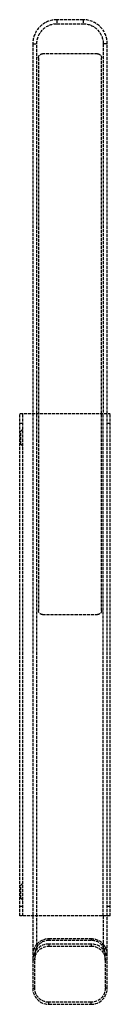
# Model space of a CAD drawing. Header units: millimetres. Extents: x 0 to 45, y -194 to 296.
import ezdxf

# ---------------------------------------------------------------- set-up
doc = ezdxf.new("R2010")
doc.units = ezdxf.units.MM
doc.header["$LTSCALE"] = 10
doc.linetypes.add('ALLCAD_Strich', pattern=[0.2, 0.15, -0.05])
doc.layers.add('BESCH_KONT_sich_schn_seit_2d', color=160, linetype='Continuous')

msp = doc.modelspace()

# ---------------------------------------------------------------- linework, layer by layer
at = {"layer": 'BESCH_KONT_sich_schn_seit_2d', "linetype": 'ALLCAD_Strich', "extrusion": (-1.09476e-47, 1, -2.22045e-16)}
for p, q in [((18.5, 296), (18.5, 294)), ((31.5, 296), (18.5, 296)), ((31.5, 296), (31.5, 294)), ((18.5, 294), (31.5, 294)), ((6.5, 284), (6.5, 100)), ((6.5, 284), (8.5, 284)), ((8.5, 100), (8.5, 284)), ((41.5, 284), (41.5, 100)), ((43.5, 284), (41.5, 284)), ((43.5, 100), (43.5, 284)), ((9.3, 277), (9.3, 2)), ((38.7, 279), (11.3, 279)), ((40.7, 2), (40.7, 277)), ((0, 100), (45, 100)), ((0, -150), (0, 100)), ((1.5, -150), (1.5, 100)), ((6.5, 100), (6.5, -150)), ((8.5, -150), (8.5, 100)), ((41.5, -150), (41.5, 100)), ((43.5, -150), (43.5, 100)), ((45, -150), (45, 100)), ((1.5, 95.12), (0, 95.12)), ((45, 95.12), (43.5, 95.12)), ((0, 91.25), (0.5, 91.25)), ((0.5, 91.25), (1.5, 92.25)), ((0.5, 84.75), (0.5, 91.25)), ((0, 84.75), (0.5, 84.75)), ((0.5, 84.75), (1.5, 83.75)), ((40.7, 2.01), (40.71, 2.01)), ((40.7, 2.01), (40.71, 2.01)), ((40.7, 2.01), (40.71, 2.01)), ((40.71, 2.01), (40.7, 2.01)), ((40.7, 2.01), (40.71, 2.01)), ((40.7, 2.01), (40.71, 2.01)), ((40.7, 2.01), (40.71, 2.01)), ((40.7, 2.01), (40.71, 2.01)), ((40.7, 2.01), (40.71, 2.01)), ((40.7, 2), (40.71, 2)), ((40.7, 2), (40.71, 2)), ((40.7, 2), (40.71, 2)), ((40.7, 2), (40.71, 2)), ((40.7, 2), (40.71, 2)), ((40.7, 2), (40.71, 2)), ((40.71, 2.01), (40.71, 2.01)), ((40.71, 2), (40.71, 2.01)), ((40.71, 2), (40.71, 2)), ((11.3, 0), (38.7, 0)), ((0, -134.75), (0.5, -134.75)), ((0.5, -134.75), (1.5, -133.75)), ((0.5, -141.25), (0.5, -134.75)), ((0, -141.25), (0.5, -141.25)), ((0.5, -141.25), (1.5, -142.25)), ((0, -145.12), (1.5, -145.12)), ((43.5, -145.12), (45, -145.12)), ((45, -150), (0, -150)), ((6.5, -150), (6.5, -172)), ((8.5, -166.71), (8.5, -150)), ((41.5, -150), (41.5, -166.71)), ((43.5, -172), (43.5, -150)), ((14.5, -161.31), (14.5, -162.18)), ((14.5, -161.31), (35.5, -161.31)), ((35.5, -161.31), (35.5, -162.18)), ((7.18, -166.09), (8.09, -166.5)), ((8.5, -164.02), (9.15, -164.59)), ((35.5, -162.18), (14.5, -162.18)), ((14.5, -164), (14.5, -165)), ((35.5, -164), (14.5, -164)), ((14.5, -165), (35.5, -165)), ((35.5, -164), (35.5, -165)), ((41.5, -164.02), (40.85, -164.59)), ((41.91, -166.5), (42.82, -166.09)), ((7.5, -169.31), (6.5, -169.31)), ((7.5, -169.31), (7.5, -172)), ((42.5, -169.31), (43.5, -169.31)), ((42.5, -172), (42.5, -169.31)), ((6.5, -172), (6.5, -186)), ((7.5, -172), (6.5, -172)), ((7.5, -186), (7.5, -172)), ((43.5, -172), (42.5, -172)), ((42.5, -172), (42.5, -186)), ((43.5, -186), (43.5, -172)), ((6.5, -186), (7.5, -186)), ((43.5, -186), (42.5, -186)), ((14.5, -194), (14.5, -193)), ((35.5, -193), (14.5, -193)), ((14.5, -194), (35.5, -194)), ((35.5, -194), (35.5, -193))]:
    msp.add_line(p, q, dxfattribs=at)
at = {"layer": 'BESCH_KONT_sich_schn_seit_2d', "linetype": 'ALLCAD_Strich'}
for centre, radius, start, end in [((18.5, 284), 12, 90, 180), ((31.5, 284), 12, 0, 90), ((14.5, -172), 8, 90, 180), ((14.5, -169.31), 7, 156.2568, 180), ((14.5, -169.31), 7.13, 90, 138.5904), ((35.5, -169.31), 7.13, 41.4096, 90), ((35.5, -172), 8, 0, 90), ((35.5, -169.31), 7, 0, 23.7432), ((14.5, -186), 8, 180, 270), ((35.5, -186), 8, 270, 0)]:
    msp.add_arc(centre, radius, start, end, dxfattribs=at)
at = {"layer": 'BESCH_KONT_sich_schn_seit_2d', "linetype": 'ALLCAD_Strich', "extrusion": (-2.22045e-16, -2.22045e-16, -1)}
for centre, radius, start, end in [((-18.5, 284), 10, 0, 90), ((-31.5, 284), 10, 90, 180), ((-11.3, 277), 2, 0, 90), ((-38.7, 277), 2, 90, 180), ((-11.3, 2), 2, 270, 0), ((-38.7, 2), 2, 180, 270), ((-14.5, -169.31), 8, 41.4096, 90), ((-35.5, -169.31), 8, 90, 138.5904), ((-14.5, -172), 7, 0, 90), ((-35.5, -172), 7, 90, 180), ((-14.5, -186), 7, 270, 0), ((-35.5, -186), 7, 180, 270)]:
    msp.add_arc(centre, radius, start, end, dxfattribs=at)
at = {"layer": 'BESCH_KONT_sich_schn_seit_2d', "linetype": 'ALLCAD_Strich'}
for points, knots in [([(7.18, -166.09), (7.15, -166.17), (7.11, -166.24), (6.9, -166.77), (6.74, -167.28), (6.55, -168.32), (6.5, -168.84), (6.5, -169.31)], [0, 0, 0, 0, 0.0245893, 0.0245893, 0.1843767, 0.1843767, 0.344164, 0.344164, 0.344164, 0.344164]), ([(8.5, -164.02), (8.21, -164.35), (7.93, -164.73), (7.49, -165.44), (7.32, -165.78), (7.18, -166.09)], [0.344164, 0.344164, 0.344164, 0.344164, 0.4756959, 0.4756959, 0.5826385, 0.5826385, 0.5826385, 0.5826385]), ([(9.15, -164.59), (8.93, -164.85), (8.75, -165.13), (8.41, -165.78), (8.25, -166.14), (8.09, -166.5)], [0.0791828, 0.0791828, 0.0791828, 0.0791828, 0.179591, 0.179591, 0.2961622, 0.2961622, 0.2961622, 0.2961622]), ([(41.91, -166.5), (41.85, -166.36), (41.79, -166.23), (41.58, -165.77), (41.43, -165.45), (41.13, -164.95), (41, -164.76), (40.85, -164.59)], [0.9599837, 0.9599837, 0.9599837, 0.9599837, 1.0029619, 1.0029619, 1.1103765, 1.1103765, 1.1775106, 1.1775106, 1.1775106, 1.1775106]), ([(42.82, -166.09), (42.68, -165.78), (42.51, -165.44), (42.07, -164.73), (41.79, -164.35), (41.5, -164.02)], [1.3014861, 1.3014861, 1.3014861, 1.3014861, 1.4084287, 1.4084287, 1.5399606, 1.5399606, 1.5399606, 1.5399606]), ([(43.5, -169.31), (43.5, -168.84), (43.45, -168.32), (43.26, -167.28), (43.1, -166.77), (42.89, -166.24), (42.85, -166.17), (42.82, -166.09)], [1.5399606, 1.5399606, 1.5399606, 1.5399606, 1.699748, 1.699748, 1.8595353, 1.8595353, 1.8841246, 1.8841246, 1.8841246, 1.8841246])]:
    msp.add_open_spline(points, degree=3, knots=knots, dxfattribs=at)

doc.saveas('drawing.dxf')
